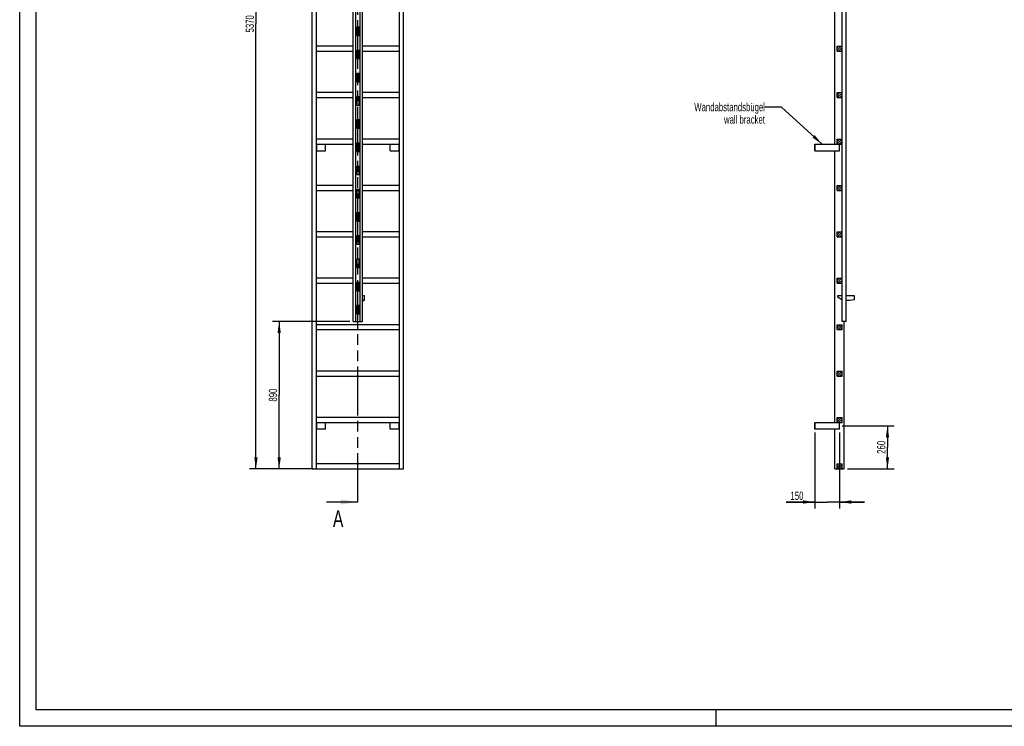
# Model space of a CAD drawing. Header units: millimetres. Extents: x 0 to 11880, y 0 to 8400.
# Tile 1 of 4: x 0 to 5940, y 0 to 4263. Entities that reach past the tile are written whole.
import ezdxf

# ---------------------------------------------------------------- set-up
doc = ezdxf.new("R2010")
doc.units = ezdxf.units.MM
doc.header["$LTSCALE"] = 653.4
doc.linetypes.add('PHANTOM', pattern=[0.8, 0.45, -0.05, 0.1, -0.05, 0.1, -0.05])
doc.layers.get('0').update_dxf_attribs({"linetype": 'CONTINUOUS'})
for name, color, linetype in [('050_DIMENSIONING', 7, 'CONTINUOUS'), ('053_NOTES', 7, 'CONTINUOUS'), ('HATCHING_BL0', 7, 'CONTINUOUS')]:
    doc.layers.add(name, color=color, linetype=linetype)
doc.styles.get("Standard").update_dxf_attribs({"font": 'txt', "width": 0.7})
doc.dimstyles.new('DIMSTYLE_2', dxfattribs={"dimtxt": 50, "dimasz": 70, "dimexe": 2, "dimexo": 1, "dimtad": 1, "dimdec": 1, "dimtxsty": 'Standard', "dimblk": '_FILLED', "dimblk1": '_FILLED', "dimblk2": '_FILLED', "dimcen": 0.09, "dimazin": 2, "dimtp": 0.5, "dimtm": 0.5, "dimtfac": 1, "dimtdec": 1, "dimtofl": 0, "dimtmove": 0, "dimatfit": 3, "dimldrblk": '_FILLED', "dimfxl": 1, "dimtolj": 1, "dimarcsym": 0})
doc.dimstyles.new('DIMSTYLE_4', dxfattribs={"dimtxt": 50, "dimasz": 70, "dimexe": 2, "dimexo": 1, "dimtad": 1, "dimtxsty": 'Standard', "dimblk": '_FILLED', "dimblk1": '_FILLED', "dimblk2": '_FILLED', "dimcen": 0.09, "dimazin": 2, "dimtp": 0.5, "dimtm": 0.5, "dimtfac": 1, "dimtofl": 0, "dimtmove": 0, "dimatfit": 3, "dimldrblk": '_FILLED', "dimfxl": 1, "dimtolj": 1, "dimarcsym": 0})
doc.dimstyles.new('DIMSTYLE_5', dxfattribs={"dimtxt": 50, "dimasz": 70, "dimexe": 2, "dimexo": 1, "dimtad": 1, "dimtxsty": 'Standard', "dimblk": '_FILLED', "dimblk1": '_FILLED', "dimblk2": '_FILLED', "dimcen": 0.09, "dimazin": 2, "dimtp": 2, "dimtm": 2, "dimtfac": 1, "dimtofl": 0, "dimtmove": 0, "dimatfit": 3, "dimldrblk": '_FILLED', "dimfxl": 1, "dimtolj": 1, "dimarcsym": 0})
doc.dimstyles.new('DIMSTYLE_6', dxfattribs={"dimtxt": 50, "dimasz": 70, "dimexe": 2, "dimexo": 1, "dimtad": 1, "dimtxsty": 'Standard', "dimblk": '_FILLED', "dimblk1": '_FILLED', "dimblk2": '_FILLED', "dimcen": 0.09, "dimazin": 2, "dimtp": 0.8, "dimtm": 0.8, "dimtfac": 1, "dimtofl": 0, "dimtmove": 0, "dimatfit": 3, "dimldrblk": '_FILLED', "dimfxl": 1, "dimtolj": 1, "dimarcsym": 0})
doc.dimstyles.get("Standard").update_dxf_attribs({"dimtxt": 50, "dimasz": 70, "dimexe": 2, "dimexo": 1, "dimtad": 1, "dimtxsty": 'Standard', "dimblk": '_FILLED', "dimblk1": '_FILLED', "dimblk2": '_FILLED', "dimcen": 0.09, "dimazin": 2, "dimtol": 1, "dimtp": 0.01, "dimtm": 0.01, "dimtfac": 1, "dimtofl": 0, "dimtmove": 0, "dimatfit": 3, "dimldrblk": '_FILLED', "dimfxl": 1, "dimtolj": 1, "dimarcsym": 0})

# ---------------------------------------------------------------- blocks, each defined once
blk = doc.blocks.new('_FILLED')
at = {"color": 0, "linetype": 'ByBlock'}
blk.add_solid([(0, 0), (-1, 0.143), (-1, -0.143)], dxfattribs=at)
blk = doc.blocks.new('*D3')
at = {"layer": '050_DIMENSIONING', "color": 2, "linetype": 'Continuous', "transparency": 16777216}
for p, q in [((4962.6, 1813.2), (5275.2, 1813.2)), ((5235.2, 1813.2), (5235.2, 1683.2)), ((5235.2, 1553.2), (5235.2, 1683.2)), ((4994.7, 1553.2), (5275.2, 1553.2))]:
    blk.add_line(p, q, dxfattribs=at)
at = {"layer": '050_DIMENSIONING', "color": 2, "linetype": 'Continuous', "transparency": 16777216, "xscale": 70, "yscale": 70, "zscale": 70}
for p, rotation in [((5235.2, 1813.2), 90), ((5235.2, 1553.2), 270)]:
    blk.add_blockref('_FILLED', p, dxfattribs=dict(at, rotation=rotation))
at = {"layer": '050_DIMENSIONING', "color": 2, "linetype": 'Continuous', "transparency": 16777216, "insert": (5172.7, 1683.2), "char_height": 50, "width": 176.786, "attachment_point": 2, "rotation": 90, "line_spacing_factor": 0.9}
blk.add_mtext('260', dxfattribs=at)
blk = doc.blocks.new('*D5')
at = {"layer": '050_DIMENSIONING', "color": 2, "linetype": 'Continuous', "transparency": 16777216}
for p, q in [((4796.2, 1773.2), (4796.2, 1313.2)), ((4946.2, 1773.2), (4946.2, 1313.2)), ((4796.2, 1353.2), (4624.8, 1353.2)), ((4624.8, 1353.2), (4871.2, 1353.2)), ((5096.2, 1353.2), (4871.2, 1353.2)), ((4946.2, 1353.2), (5096.2, 1353.2))]:
    blk.add_line(p, q, dxfattribs=at)
at = {"layer": '050_DIMENSIONING', "color": 2, "linetype": 'Continuous', "transparency": 16777216, "xscale": 70, "yscale": 70, "zscale": 70}
blk.add_blockref('_FILLED', (4796.2, 1353.2), dxfattribs=at)
at = {"layer": '050_DIMENSIONING', "color": 2, "linetype": 'Continuous', "transparency": 16777216, "xscale": 70, "yscale": 70, "zscale": 70, "rotation": 180}
blk.add_blockref('_FILLED', (4946.2, 1353.2), dxfattribs=at)
at = {"layer": '050_DIMENSIONING', "color": 2, "linetype": 'Continuous', "transparency": 16777216, "insert": (4728.4, 1415.7), "char_height": 50, "width": 155.357, "attachment_point": 3, "line_spacing_factor": 0.9}
blk.add_mtext('150', dxfattribs=at)
blk = doc.blocks.new('*D6')
at = {"layer": '050_DIMENSIONING', "color": 2, "linetype": 'Continuous', "transparency": 16777216}
for p, q in [((1745.4, 6923.2), (1385.4, 6923.2)), ((1425.4, 6923.2), (1425.4, 4238.2)), ((1425.4, 1553.2), (1425.4, 4238.2)), ((1745.4, 1553.2), (1385.4, 1553.2))]:
    blk.add_line(p, q, dxfattribs=at)
at = {"layer": '050_DIMENSIONING', "color": 2, "linetype": 'Continuous', "transparency": 16777216, "xscale": 70, "yscale": 70, "zscale": 70}
for p, rotation in [((1425.4, 6923.2), 90), ((1425.4, 1553.2), 270)]:
    blk.add_blockref('_FILLED', p, dxfattribs=dict(at, rotation=rotation))
at = {"layer": '050_DIMENSIONING', "color": 2, "linetype": 'Continuous', "transparency": 16777216, "insert": (1362.9, 4238.2), "char_height": 50, "width": 225, "attachment_point": 2, "rotation": 90, "line_spacing_factor": 0.9}
blk.add_mtext('5370', dxfattribs=at)
blk = doc.blocks.new('*D7')
at = {"layer": '050_DIMENSIONING', "color": 2, "linetype": 'Continuous', "transparency": 16777216}
for p, q in [((1992.4, 2443.2), (1525.4, 2443.2)), ((1565.4, 2443.2), (1565.4, 1998.2)), ((1565.4, 1553.2), (1565.4, 1998.2)), ((1770.4, 1553.2), (1525.4, 1553.2))]:
    blk.add_line(p, q, dxfattribs=at)
at = {"layer": '050_DIMENSIONING', "color": 2, "linetype": 'Continuous', "transparency": 16777216, "xscale": 70, "yscale": 70, "zscale": 70}
for p, rotation in [((1565.4, 2443.2), 90), ((1565.4, 1553.2), 270)]:
    blk.add_blockref('_FILLED', p, dxfattribs=dict(at, rotation=rotation))
at = {"layer": '050_DIMENSIONING', "color": 2, "linetype": 'Continuous', "transparency": 16777216, "insert": (1502.9, 1998.2), "char_height": 50, "width": 176.786, "attachment_point": 2, "rotation": 90, "line_spacing_factor": 0.9}
blk.add_mtext('890', dxfattribs=at)
blk = doc.blocks.new('XSEC_FILLED')
at = {"color": 0, "linetype": 'ByBlock'}
blk.add_solid([(0, 0), (-1, 0.143), (-1, -0.143)], dxfattribs=at)
blk = doc.blocks.new('HATCHING_BL0', base_point=(1941.6, 4308.2))
at = {"layer": 'HATCHING_BL0', "color": 7, "linetype": 'PHANTOM'}
for p, q in [((2040.4, 7211.8), (2040.4, 7263.2)), ((2040.4, 1353.2), (2040.4, 7097.3))]:
    blk.add_line(p, q, dxfattribs=at)
at = {"layer": 'HATCHING_BL0', "color": 7, "linetype": 'Continuous', "char_height": 100, "width": 128.571, "attachment_point": 1, "line_spacing_factor": 0.9}
for insert in [(1882.1, 7413.2), (1889.9, 1303.2)]:
    blk.add_mtext('A', dxfattribs=dict(at, insert=insert))
at = {"layer": 'HATCHING_BL0', "color": 7, "linetype": 'Continuous'}
for points in [[(2040.4, 7263.2), (1842.8, 7263.2)], [(2040.4, 1353.2), (1850.6, 1353.2)]]:
    blk.add_leader(points, dimstyle='Standard', override={"dimasz": 105, "dimtad": 0, "dimldrblk": 'XSEC_FILLED'}, dxfattribs=at)

msp = doc.modelspace()

# ---------------------------------------------------------------- hatches: boundary and pattern name
at = {"linetype": 'Continuous'}
h = msp.add_hatch(dxfattribs=at)
h.set_pattern_fill('A', color=2, scale=9.722718, angle=45, style=0, pattern_type=0)
h.set_pattern_definition([(45, (0, 0), (-6.875, 6.875), [])])
edge = h.paths.add_edge_path()
edge.add_line((4961.183, 1553.179), (4931.183, 1553.179))
edge.add_line((4931.183, 1553.179), (4931.183, 1583.179))
edge.add_line((4931.183, 1583.179), (4961.183, 1583.179))
edge.add_line((4961.183, 1553.179), (4961.183, 1583.179))
edge = h.paths.add_edge_path()
edge.add_line((4931.183, 1833.179), (4931.183, 1863.179))
edge.add_line((4931.183, 1863.179), (4961.183, 1863.179))
edge.add_line((4961.183, 1833.179), (4961.183, 1863.179))
edge.add_line((4931.183, 1833.179), (4961.183, 1833.179))
edge = h.paths.add_edge_path()
edge.add_line((4931.183, 2113.179), (4931.183, 2143.179))
edge.add_line((4931.183, 2143.179), (4961.183, 2143.179))
edge.add_line((4961.183, 2113.179), (4961.183, 2143.179))
edge.add_line((4931.183, 2113.179), (4961.183, 2113.179))
edge = h.paths.add_edge_path()
edge.add_line((4931.183, 2393.179), (4931.183, 2423.179))
edge.add_line((4931.183, 2423.179), (4961.183, 2423.179))
edge.add_line((4961.183, 2393.179), (4961.183, 2423.179))
edge.add_line((4931.183, 2393.179), (4961.183, 2393.179))
edge = h.paths.add_edge_path()
edge.add_line((4931.183, 2673.179), (4931.183, 2703.179))
edge.add_line((4931.183, 2703.179), (4961.183, 2703.179))
edge.add_line((4961.183, 2673.179), (4961.183, 2703.179))
edge.add_line((4931.183, 2673.179), (4961.183, 2673.179))
edge = h.paths.add_edge_path()
edge.add_line((4931.183, 2953.179), (4931.183, 2983.179))
edge.add_line((4931.183, 2983.179), (4961.183, 2983.179))
edge.add_line((4961.183, 2953.179), (4961.183, 2983.179))
edge.add_line((4931.183, 2953.179), (4961.183, 2953.179))
edge = h.paths.add_edge_path()
edge.add_line((4931.183, 3233.179), (4931.183, 3263.179))
edge.add_line((4931.183, 3263.179), (4961.183, 3263.179))
edge.add_line((4961.183, 3233.179), (4961.183, 3263.179))
edge.add_line((4931.183, 3233.179), (4961.183, 3233.179))
edge = h.paths.add_edge_path()
edge.add_line((4931.183, 3513.179), (4931.183, 3543.179))
edge.add_line((4931.183, 3543.179), (4961.183, 3543.179))
edge.add_line((4961.183, 3513.179), (4961.183, 3543.179))
edge.add_line((4931.183, 3513.179), (4961.183, 3513.179))
edge = h.paths.add_edge_path()
edge.add_line((4931.183, 3793.179), (4931.183, 3823.179))
edge.add_line((4931.183, 3823.179), (4961.183, 3823.179))
edge.add_line((4961.183, 3793.179), (4961.183, 3823.179))
edge.add_line((4931.183, 3793.179), (4961.183, 3793.179))
edge = h.paths.add_edge_path()
edge.add_line((4931.183, 4073.179), (4931.183, 4103.179))
edge.add_line((4931.183, 4103.179), (4961.183, 4103.179))
edge.add_line((4961.183, 4073.179), (4961.183, 4103.179))
edge.add_line((4931.183, 4073.179), (4961.183, 4073.179))
edge = h.paths.add_edge_path()
edge.add_line((4931.183, 4353.179), (4931.183, 4383.179))
edge.add_line((4931.183, 4383.179), (4961.183, 4383.179))
edge.add_line((4961.183, 4353.179), (4961.183, 4383.179))
edge.add_line((4931.183, 4353.179), (4961.183, 4353.179))
edge = h.paths.add_edge_path()
edge.add_line((4931.183, 4633.179), (4931.183, 4663.179))
edge.add_line((4931.183, 4663.179), (4961.183, 4663.179))
edge.add_line((4961.183, 4633.179), (4961.183, 4663.179))
edge.add_line((4931.183, 4633.179), (4961.183, 4633.179))
edge = h.paths.add_edge_path()
edge.add_line((4931.183, 4913.179), (4931.183, 4943.179))
edge.add_line((4931.183, 4943.179), (4961.183, 4943.179))
edge.add_line((4961.183, 4913.179), (4961.183, 4943.179))
edge.add_line((4931.183, 4913.179), (4961.183, 4913.179))
edge = h.paths.add_edge_path()
edge.add_line((4931.183, 5193.179), (4931.183, 5223.179))
edge.add_line((4931.183, 5223.179), (4961.183, 5223.179))
edge.add_line((4961.183, 5193.179), (4961.183, 5223.179))
edge.add_line((4931.183, 5193.179), (4961.183, 5193.179))
edge = h.paths.add_edge_path()
edge.add_line((4931.183, 5473.179), (4931.183, 5503.179))
edge.add_line((4931.183, 5503.179), (4961.183, 5503.179))
edge.add_line((4961.183, 5473.179), (4961.183, 5503.179))
edge.add_line((4931.183, 5473.179), (4961.183, 5473.179))
edge = h.paths.add_edge_path()
edge.add_line((4931.183, 5753.179), (4931.183, 5783.179))
edge.add_line((4931.183, 5783.179), (4961.183, 5783.179))
edge.add_line((4961.183, 5753.179), (4961.183, 5783.179))
edge.add_line((4931.183, 5753.179), (4961.183, 5753.179))
edge = h.paths.add_edge_path()
edge.add_line((4931.183, 6033.179), (4931.183, 6063.179))
edge.add_line((4931.183, 6063.179), (4961.183, 6063.179))
edge.add_line((4961.183, 6033.179), (4961.183, 6063.179))
edge.add_line((4931.183, 6033.179), (4961.183, 6033.179))
edge = h.paths.add_edge_path()
edge.add_line((4931.183, 6313.179), (4931.183, 6343.179))
edge.add_line((4931.183, 6343.179), (4961.183, 6343.179))
edge.add_line((4961.183, 6313.179), (4961.183, 6343.179))
edge.add_line((4931.183, 6313.179), (4961.183, 6313.179))
edge = h.paths.add_edge_path()
edge.add_line((4961.283, 2488.179), (4961.283, 2443.179))
edge.add_line((4962.183, 2488.179), (4961.283, 2488.179))
edge.add_line((4962.183, 2488.179), (4962.183, 2443.179))
edge.add_line((4962.183, 2443.179), (4961.283, 2443.179))
edge = h.paths.add_edge_path()
edge.add_line((4961.283, 2628.179), (4961.283, 2538.179))
edge.add_line((4962.183, 2628.179), (4961.283, 2628.179))
edge.add_line((4962.183, 2628.179), (4962.183, 2538.179))
edge.add_line((4962.183, 2538.179), (4961.283, 2538.179))
edge = h.paths.add_edge_path()
edge.add_line((4961.283, 2768.179), (4961.283, 2678.179))
edge.add_line((4962.183, 2768.179), (4961.283, 2768.179))
edge.add_line((4962.183, 2768.179), (4962.183, 2678.179))
edge.add_line((4962.183, 2678.179), (4961.283, 2678.179))
edge = h.paths.add_edge_path()
edge.add_line((4961.283, 2908.179), (4961.283, 2818.179))
edge.add_line((4962.183, 2908.179), (4961.283, 2908.179))
edge.add_line((4962.183, 2908.179), (4962.183, 2818.179))
edge.add_line((4962.183, 2818.179), (4961.283, 2818.179))
edge = h.paths.add_edge_path()
edge.add_line((4961.283, 3048.179), (4961.283, 2958.179))
edge.add_line((4962.183, 3048.179), (4961.283, 3048.179))
edge.add_line((4962.183, 3048.179), (4962.183, 2958.179))
edge.add_line((4962.183, 2958.179), (4961.283, 2958.179))
edge = h.paths.add_edge_path()
edge.add_line((4961.283, 3188.179), (4961.283, 3098.179))
edge.add_line((4962.183, 3188.179), (4961.283, 3188.179))
edge.add_line((4962.183, 3188.179), (4962.183, 3098.179))
edge.add_line((4962.183, 3098.179), (4961.283, 3098.179))
edge = h.paths.add_edge_path()
edge.add_line((4961.283, 3328.179), (4961.283, 3238.179))
edge.add_line((4962.183, 3328.179), (4961.283, 3328.179))
edge.add_line((4962.183, 3328.179), (4962.183, 3238.179))
edge.add_line((4962.183, 3238.179), (4961.283, 3238.179))
edge = h.paths.add_edge_path()
edge.add_line((4961.283, 3468.179), (4961.283, 3378.179))
edge.add_line((4962.183, 3468.179), (4961.283, 3468.179))
edge.add_line((4962.183, 3468.179), (4962.183, 3378.179))
edge.add_line((4962.183, 3378.179), (4961.283, 3378.179))
edge = h.paths.add_edge_path()
edge.add_line((4962.183, 6923.179), (4961.283, 6923.179))
edge.add_line((4962.183, 6923.179), (4962.183, 6878.179))
edge.add_line((4962.183, 6878.179), (4961.283, 6878.179))
edge.add_line((4961.283, 6923.179), (4961.283, 6878.179))
edge = h.paths.add_edge_path()
edge.add_line((4961.283, 3608.179), (4961.283, 3518.179))
edge.add_line((4962.183, 3608.179), (4961.283, 3608.179))
edge.add_line((4962.183, 3608.179), (4962.183, 3518.179))
edge.add_line((4962.183, 3518.179), (4961.283, 3518.179))
edge = h.paths.add_edge_path()
edge.add_line((4961.283, 3748.179), (4961.283, 3658.179))
edge.add_line((4962.183, 3748.179), (4961.283, 3748.179))
edge.add_line((4962.183, 3748.179), (4962.183, 3658.179))
edge.add_line((4962.183, 3658.179), (4961.283, 3658.179))
edge = h.paths.add_edge_path()
edge.add_line((4961.283, 3888.179), (4961.283, 3798.179))
edge.add_line((4962.183, 3888.179), (4961.283, 3888.179))
edge.add_line((4962.183, 3888.179), (4962.183, 3798.179))
edge.add_line((4962.183, 3798.179), (4961.283, 3798.179))
edge = h.paths.add_edge_path()
edge.add_line((4961.283, 4028.179), (4961.283, 3938.179))
edge.add_line((4962.183, 4028.179), (4961.283, 4028.179))
edge.add_line((4962.183, 4028.179), (4962.183, 3938.179))
edge.add_line((4962.183, 3938.179), (4961.283, 3938.179))
edge = h.paths.add_edge_path()
edge.add_line((4961.283, 4168.179), (4961.283, 4078.179))
edge.add_line((4962.183, 4168.179), (4961.283, 4168.179))
edge.add_line((4962.183, 4168.179), (4962.183, 4078.179))
edge.add_line((4962.183, 4078.179), (4961.283, 4078.179))
edge = h.paths.add_edge_path()
edge.add_line((4961.283, 4308.179), (4961.283, 4218.179))
edge.add_line((4962.183, 4308.179), (4961.283, 4308.179))
edge.add_line((4962.183, 4308.179), (4962.183, 4218.179))
edge.add_line((4962.183, 4218.179), (4961.283, 4218.179))
edge = h.paths.add_edge_path()
edge.add_line((4961.283, 4448.179), (4961.283, 4358.179))
edge.add_line((4962.183, 4448.179), (4961.283, 4448.179))
edge.add_line((4962.183, 4448.179), (4962.183, 4358.179))
edge.add_line((4962.183, 4358.179), (4961.283, 4358.179))
edge = h.paths.add_edge_path()
edge.add_line((4962.183, 6828.179), (4961.283, 6828.179))
edge.add_line((4962.183, 6828.179), (4962.183, 6738.179))
edge.add_line((4962.183, 6738.179), (4961.283, 6738.179))
edge.add_line((4961.283, 6828.179), (4961.283, 6738.179))
edge = h.paths.add_edge_path()
edge.add_line((4962.183, 6688.179), (4961.283, 6688.179))
edge.add_line((4962.183, 6688.179), (4962.183, 6598.179))
edge.add_line((4962.183, 6598.179), (4961.283, 6598.179))
edge.add_line((4961.283, 6688.179), (4961.283, 6598.179))
edge = h.paths.add_edge_path()
edge.add_line((4962.183, 6548.179), (4961.283, 6548.179))
edge.add_line((4962.183, 6548.179), (4962.183, 6458.179))
edge.add_line((4962.183, 6458.179), (4961.283, 6458.179))
edge.add_line((4961.283, 6548.179), (4961.283, 6458.179))
edge = h.paths.add_edge_path()
edge.add_line((4962.183, 6408.179), (4961.283, 6408.179))
edge.add_line((4962.183, 6408.179), (4962.183, 6318.179))
edge.add_line((4962.183, 6318.179), (4961.283, 6318.179))
edge.add_line((4961.283, 6408.179), (4961.283, 6318.179))
edge = h.paths.add_edge_path()
edge.add_line((4962.183, 6268.179), (4961.283, 6268.179))
edge.add_line((4962.183, 6268.179), (4962.183, 6178.179))
edge.add_line((4962.183, 6178.179), (4961.283, 6178.179))
edge.add_line((4961.283, 6268.179), (4961.283, 6178.179))
edge = h.paths.add_edge_path()
edge.add_line((4962.183, 6128.179), (4961.283, 6128.179))
edge.add_line((4962.183, 6128.179), (4962.183, 6038.179))
edge.add_line((4962.183, 6038.179), (4961.283, 6038.179))
edge.add_line((4961.283, 6128.179), (4961.283, 6038.179))
edge = h.paths.add_edge_path()
edge.add_line((4962.183, 5988.179), (4961.283, 5988.179))
edge.add_line((4962.183, 5988.179), (4962.183, 5898.179))
edge.add_line((4962.183, 5898.179), (4961.283, 5898.179))
edge.add_line((4961.283, 5988.179), (4961.283, 5898.179))
edge = h.paths.add_edge_path()
edge.add_line((4962.183, 5848.179), (4961.283, 5848.179))
edge.add_line((4962.183, 5848.179), (4962.183, 5758.179))
edge.add_line((4962.183, 5758.179), (4961.283, 5758.179))
edge.add_line((4961.283, 5848.179), (4961.283, 5758.179))
edge = h.paths.add_edge_path()
edge.add_line((4962.183, 5708.179), (4961.283, 5708.179))
edge.add_line((4962.183, 5708.179), (4962.183, 5618.179))
edge.add_line((4962.183, 5618.179), (4961.283, 5618.179))
edge.add_line((4961.283, 5708.179), (4961.283, 5618.179))
edge = h.paths.add_edge_path()
edge.add_line((4962.183, 5568.179), (4961.283, 5568.179))
edge.add_line((4962.183, 5568.179), (4962.183, 5478.179))
edge.add_line((4962.183, 5478.179), (4961.283, 5478.179))
edge.add_line((4961.283, 5568.179), (4961.283, 5478.179))
edge = h.paths.add_edge_path()
edge.add_line((4962.183, 5428.179), (4961.283, 5428.179))
edge.add_line((4962.183, 5428.179), (4962.183, 5338.179))
edge.add_line((4962.183, 5338.179), (4961.283, 5338.179))
edge.add_line((4961.283, 5428.179), (4961.283, 5338.179))
edge = h.paths.add_edge_path()
edge.add_line((4962.183, 5288.179), (4961.283, 5288.179))
edge.add_line((4962.183, 5288.179), (4962.183, 5198.179))
edge.add_line((4962.183, 5198.179), (4961.283, 5198.179))
edge.add_line((4961.283, 5288.179), (4961.283, 5198.179))
edge = h.paths.add_edge_path()
edge.add_line((4962.183, 5148.179), (4961.283, 5148.179))
edge.add_line((4962.183, 5148.179), (4962.183, 5058.179))
edge.add_line((4962.183, 5058.179), (4961.283, 5058.179))
edge.add_line((4961.283, 5148.179), (4961.283, 5058.179))
edge = h.paths.add_edge_path()
edge.add_line((4962.183, 5008.179), (4961.283, 5008.179))
edge.add_line((4962.183, 5008.179), (4962.183, 4918.179))
edge.add_line((4962.183, 4918.179), (4961.283, 4918.179))
edge.add_line((4961.283, 5008.179), (4961.283, 4918.179))
edge = h.paths.add_edge_path()
edge.add_line((4931.183, 6623.179), (4931.183, 6593.179))
edge.add_line((4961.183, 6623.179), (4931.183, 6623.179))
edge.add_line((4961.183, 6623.179), (4961.183, 6593.179))
edge.add_line((4961.183, 6593.179), (4931.183, 6593.179))
edge = h.paths.add_edge_path()
edge.add_line((4931.183, 6903.179), (4931.183, 6873.179))
edge.add_line((4961.183, 6903.179), (4931.183, 6903.179))
edge.add_line((4961.183, 6903.179), (4961.183, 6873.179))
edge.add_line((4961.183, 6873.179), (4931.183, 6873.179))
edge = h.paths.add_edge_path()
edge.add_line((4961.283, 4588.179), (4961.283, 4498.179))
edge.add_line((4962.183, 4588.179), (4961.283, 4588.179))
edge.add_line((4962.183, 4588.179), (4962.183, 4498.179))
edge.add_line((4962.183, 4498.179), (4961.283, 4498.179))
edge = h.paths.add_edge_path()
edge.add_line((4961.283, 4728.179), (4961.283, 4638.179))
edge.add_line((4962.183, 4728.179), (4961.283, 4728.179))
edge.add_line((4962.183, 4728.179), (4962.183, 4638.179))
edge.add_line((4962.183, 4638.179), (4961.283, 4638.179))
edge = h.paths.add_edge_path()
edge.add_line((4961.283, 4868.179), (4961.283, 4778.179))
edge.add_line((4962.183, 4868.179), (4961.283, 4868.179))
edge.add_line((4962.183, 4868.179), (4962.183, 4778.179))
edge.add_line((4962.183, 4778.179), (4961.283, 4778.179))

# ---------------------------------------------------------------- linework, layer by layer
at = {"color": 3, "linetype": 'Continuous'}
for p, q in [((0, 0), (0, 8400)), ((4200, 100), (4200, 0)), ((11880, 0), (0, 0))]:
    msp.add_line(p, q, dxfattribs=at)
at = {"color": 5, "linetype": 'Continuous'}
for p, q in [((100, 100), (100, 8300)), ((11780, 100), (100, 100))]:
    msp.add_line(p, q, dxfattribs=at)
at = {"color": 7, "linetype": 'Continuous'}
for p, q in [((1765.391, 1553.179), (1765.391, 6923.179)), ((1790.391, 1553.179), (1790.391, 6923.179)), ((2012.391, 2443.179), (2012.391, 6923.179)), ((2027.391, 2443.179), (2027.391, 6923.179)), ((2053.391, 2443.179), (2053.391, 6923.179)), ((2068.391, 2443.179), (2068.391, 6923.179)), ((2290.391, 1553.179), (2290.391, 6923.179)), ((2315.391, 1553.179), (2315.391, 6923.179)), ((4961.283, 2443.179), (4961.283, 6923.179)), ((4962.183, 2443.179), (4962.183, 6923.179)), ((4984.183, 6923.179), (4984.183, 2443.179)), ((4985.183, 2443.179), (4985.183, 6923.179)), ((4917.683, 3511.641), (4917.683, 5130.102)), ((2033.391, 4218.179), (2033.391, 4168.179)), ((2047.391, 4218.179), (2033.391, 4218.179)), ((2047.391, 4168.179), (2047.391, 4218.179)), ((4962.183, 4218.179), (4961.283, 4218.179)), ((2033.391, 4168.179), (2047.391, 4168.179)), ((4962.183, 4168.179), (4961.283, 4168.179)), ((2012.391, 4103.179), (1790.391, 4103.179)), ((2290.391, 4103.179), (2068.391, 4103.179)), ((4931.183, 4073.179), (4931.183, 4103.179)), ((4931.183, 4103.179), (4961.183, 4103.179)), ((4961.183, 4073.179), (4961.183, 4103.179)), ((1790.391, 4073.179), (2012.391, 4073.179)), ((2047.391, 4078.179), (2033.391, 4078.179)), ((2033.391, 4078.179), (2033.391, 4028.179)), ((2033.391, 4073.179), (2047.391, 4073.179)), ((2047.391, 4028.179), (2047.391, 4078.179)), ((2068.391, 4073.179), (2290.391, 4073.179)), ((4931.183, 4073.179), (4961.183, 4073.179)), ((4962.183, 4078.179), (4961.283, 4078.179)), ((2033.391, 4028.179), (2047.391, 4028.179)), ((4962.183, 4028.179), (4961.283, 4028.179)), ((2047.391, 3938.179), (2033.391, 3938.179)), ((2033.391, 3938.179), (2033.391, 3888.179)), ((2047.391, 3888.179), (2047.391, 3938.179)), ((4962.183, 3938.179), (4961.283, 3938.179)), ((2033.391, 3888.179), (2047.391, 3888.179)), ((4962.183, 3888.179), (4961.283, 3888.179)), ((2012.391, 3823.179), (1790.391, 3823.179)), ((2290.391, 3823.179), (2068.391, 3823.179)), ((4931.183, 3823.179), (4961.183, 3823.179)), ((4931.183, 3793.179), (4931.183, 3823.179)), ((4961.183, 3793.179), (4961.183, 3823.179)), ((1790.391, 3793.179), (2012.391, 3793.179)), ((2047.391, 3798.179), (2033.391, 3798.179)), ((2033.391, 3798.179), (2033.391, 3748.179)), ((2033.391, 3793.179), (2047.391, 3793.179)), ((2033.391, 3748.179), (2047.391, 3748.179)), ((2047.391, 3748.179), (2047.391, 3798.179)), ((2068.391, 3793.179), (2290.391, 3793.179)), ((4931.183, 3793.179), (4961.183, 3793.179)), ((4962.183, 3798.179), (4961.283, 3798.179)), ((4962.183, 3748.179), (4961.283, 3748.179)), ((2047.391, 3658.179), (2033.391, 3658.179)), ((2033.391, 3658.179), (2033.391, 3608.179)), ((2047.391, 3608.179), (2047.391, 3658.179)), ((4962.183, 3658.179), (4961.283, 3658.179)), ((2033.391, 3608.179), (2047.391, 3608.179)), ((4962.183, 3608.179), (4961.283, 3608.179)), ((2012.391, 3543.179), (1790.391, 3543.179)), ((1790.391, 3513.179), (2012.391, 3513.179)), ((1790.391, 3511.641), (1845.391, 3511.641)), ((1792.391, 3471.641), (1792.391, 3511.641)), ((1845.391, 3471.641), (1845.391, 3511.641)), ((2047.391, 3518.179), (2033.391, 3518.179)), ((2033.391, 3518.179), (2033.391, 3468.179)), ((2033.391, 3513.179), (2047.391, 3513.179)), ((2047.391, 3468.179), (2047.391, 3518.179)), ((2290.391, 3543.179), (2068.391, 3543.179)), ((2068.391, 3513.179), (2290.391, 3513.179)), ((2235.391, 3511.641), (2290.391, 3511.641)), ((2235.391, 3471.641), (2235.391, 3511.641)), ((2288.391, 3471.641), (2288.391, 3511.641)), ((4796.183, 3511.641), (4946.183, 3511.641)), ((4796.183, 3471.641), (4796.183, 3511.641)), ((4798.183, 3471.641), (4798.183, 3511.641)), ((4931.183, 3543.179), (4961.183, 3543.179)), ((4931.183, 3513.179), (4931.183, 3543.179)), ((4931.183, 3513.179), (4961.183, 3513.179)), ((4946.183, 3471.641), (4946.183, 3511.641)), ((4961.183, 3513.179), (4961.183, 3543.179)), ((4962.183, 3518.179), (4961.283, 3518.179)), ((1790.391, 3471.641), (1845.391, 3471.641)), ((2033.391, 3468.179), (2047.391, 3468.179)), ((2235.391, 3471.641), (2290.391, 3471.641)), ((4796.183, 3471.641), (4946.183, 3471.641)), ((4917.683, 1833.179), (4917.683, 3471.641)), ((4962.183, 3468.179), (4961.283, 3468.179)), ((2047.391, 3378.179), (2033.391, 3378.179)), ((2033.391, 3378.179), (2033.391, 3328.179)), ((2033.391, 3328.179), (2047.391, 3328.179)), ((2047.391, 3328.179), (2047.391, 3378.179)), ((4962.183, 3378.179), (4961.283, 3378.179)), ((4962.183, 3328.179), (4961.283, 3328.179)), ((2012.391, 3263.179), (1790.391, 3263.179)), ((1790.391, 3233.179), (2012.391, 3233.179)), ((2047.391, 3238.179), (2033.391, 3238.179)), ((2033.391, 3238.179), (2033.391, 3188.179)), ((2033.391, 3233.179), (2047.391, 3233.179)), ((2047.391, 3188.179), (2047.391, 3238.179)), ((2290.391, 3263.179), (2068.391, 3263.179)), ((2068.391, 3233.179), (2290.391, 3233.179)), ((4931.183, 3263.179), (4961.183, 3263.179)), ((4931.183, 3233.179), (4931.183, 3263.179)), ((4931.183, 3233.179), (4961.183, 3233.179)), ((4961.183, 3233.179), (4961.183, 3263.179)), ((4962.183, 3238.179), (4961.283, 3238.179)), ((2033.391, 3188.179), (2047.391, 3188.179)), ((4962.183, 3188.179), (4961.283, 3188.179)), ((2047.391, 3098.179), (2033.391, 3098.179)), ((2033.391, 3098.179), (2033.391, 3048.179)), ((2047.391, 3048.179), (2047.391, 3098.179)), ((4962.183, 3098.179), (4961.283, 3098.179)), ((2033.391, 3048.179), (2047.391, 3048.179)), ((4962.183, 3048.179), (4961.283, 3048.179)), ((2012.391, 2983.179), (1790.391, 2983.179)), ((2290.391, 2983.179), (2068.391, 2983.179)), ((4931.183, 2983.179), (4961.183, 2983.179)), ((4931.183, 2953.179), (4931.183, 2983.179)), ((4961.183, 2953.179), (4961.183, 2983.179)), ((1790.391, 2953.179), (2012.391, 2953.179)), ((2047.391, 2958.179), (2033.391, 2958.179)), ((2033.391, 2958.179), (2033.391, 2908.179)), ((2033.391, 2953.179), (2047.391, 2953.179)), ((2047.391, 2908.179), (2047.391, 2958.179)), ((2068.391, 2953.179), (2290.391, 2953.179)), ((4931.183, 2953.179), (4961.183, 2953.179)), ((4962.183, 2958.179), (4961.283, 2958.179)), ((2033.391, 2908.179), (2047.391, 2908.179)), ((4962.183, 2908.179), (4961.283, 2908.179)), ((2047.391, 2818.179), (2033.391, 2818.179)), ((2033.391, 2818.179), (2033.391, 2768.179)), ((2047.391, 2768.179), (2047.391, 2818.179)), ((4962.183, 2818.179), (4961.283, 2818.179)), ((2033.391, 2768.179), (2047.391, 2768.179)), ((4962.183, 2768.179), (4961.283, 2768.179)), ((2012.391, 2703.179), (1790.391, 2703.179)), ((1790.391, 2673.179), (2012.391, 2673.179)), ((2047.391, 2678.179), (2033.391, 2678.179)), ((2033.391, 2678.179), (2033.391, 2628.179)), ((2033.391, 2673.179), (2047.391, 2673.179)), ((2047.391, 2628.179), (2047.391, 2678.179)), ((2290.391, 2703.179), (2068.391, 2703.179)), ((2068.391, 2673.179), (2290.391, 2673.179)), ((4931.183, 2703.179), (4961.183, 2703.179)), ((4931.183, 2673.179), (4931.183, 2703.179)), ((4931.183, 2673.179), (4961.183, 2673.179)), ((4961.183, 2673.179), (4961.183, 2703.179)), ((4962.183, 2678.179), (4961.283, 2678.179)), ((2033.391, 2628.179), (2047.391, 2628.179)), ((4962.183, 2628.179), (4961.283, 2628.179)), ((2068.391, 2598.179), (2078.391, 2598.179)), ((2068.391, 2573.179), (2078.391, 2573.179)), ((2068.391, 2568.179), (2078.391, 2568.179)), ((2078.391, 2598.179), (2078.391, 2568.179)), ((4935.183, 2598.179), (4961.283, 2598.179)), ((4935.183, 2588.179), (4935.183, 2598.179)), ((4961.283, 2570.779), (4935.183, 2588.179)), ((4985.183, 2598.179), (5035.183, 2598.179)), ((5005.183, 2568.179), (4985.183, 2568.179)), ((5035.183, 2573.179), (5005.183, 2568.179)), ((5035.183, 2598.179), (5035.183, 2573.179)), ((2047.391, 2538.179), (2033.391, 2538.179)), ((2033.391, 2538.179), (2033.391, 2488.179)), ((2047.391, 2488.179), (2047.391, 2538.179)), ((4962.183, 2538.179), (4961.283, 2538.179)), ((2012.391, 2443.179), (2068.391, 2443.179)), ((2033.391, 2488.179), (2047.391, 2488.179)), ((4962.183, 2488.179), (4961.283, 2488.179)), ((4985.183, 2443.179), (4961.283, 2443.179)), ((4974.683, 1553.179), (4974.683, 2443.179)), ((2290.391, 2423.179), (1790.391, 2423.179)), ((1790.391, 2393.179), (2290.391, 2393.179)), ((4931.183, 2423.179), (4961.183, 2423.179)), ((4931.183, 2393.179), (4931.183, 2423.179)), ((4931.183, 2393.179), (4961.183, 2393.179)), ((4961.183, 2393.179), (4961.183, 2423.179)), ((2290.391, 2143.179), (1790.391, 2143.179)), ((4931.183, 2143.179), (4961.183, 2143.179)), ((4931.183, 2113.179), (4931.183, 2143.179)), ((4961.183, 2113.179), (4961.183, 2143.179)), ((1790.391, 2113.179), (2290.391, 2113.179)), ((4931.183, 2113.179), (4961.183, 2113.179)), ((2290.391, 1863.179), (1790.391, 1863.179)), ((4931.183, 1863.179), (4961.183, 1863.179)), ((4931.183, 1833.179), (4931.183, 1863.179)), ((4961.183, 1833.179), (4961.183, 1863.179)), ((1790.391, 1833.179), (2290.391, 1833.179)), ((1845.391, 1793.179), (1790.391, 1793.179)), ((1792.391, 1793.179), (1792.391, 1833.179)), ((1845.391, 1793.179), (1845.391, 1833.179)), ((2235.391, 1793.179), (2235.391, 1833.179)), ((2290.391, 1793.179), (2235.391, 1793.179)), ((2288.391, 1793.179), (2288.391, 1833.179)), ((4796.183, 1833.179), (4961.183, 1833.179)), ((4796.183, 1793.179), (4796.183, 1833.179)), ((4946.183, 1793.179), (4796.183, 1793.179)), ((4798.183, 1793.179), (4798.183, 1833.179)), ((4917.683, 1553.179), (4917.683, 1793.179)), ((4946.183, 1793.179), (4946.183, 1833.179)), ((1765.391, 1553.179), (2315.391, 1553.179)), ((2290.391, 1583.179), (1790.391, 1583.179)), ((4917.683, 1553.179), (4974.683, 1553.179)), ((4931.183, 1583.179), (4961.183, 1583.179)), ((4931.183, 1553.179), (4931.183, 1583.179)), ((4961.183, 1553.179), (4961.183, 1583.179))]:
    msp.add_line(p, q, dxfattribs=at)

# ---------------------------------------------------------------- block references
at = {"layer": 'HATCHING_BL0'}
msp.add_blockref('HATCHING_BL0', (1941.588, 4308.179), dxfattribs=at)

# ---------------------------------------------------------------- texts
at = {"layer": '053_NOTES', "color": 2, "linetype": 'Continuous', "insert": (4496.183, 3760.963), "char_height": 50, "width": 945.35714, "attachment_point": 3, "line_spacing_factor": 0.9}
msp.add_mtext('Wandabstandsbügel\\Pwall bracket', dxfattribs=at)

# ---------------------------------------------------------------- dimensions: what is measured, and where the dimension line sits
at = {"layer": '050_DIMENSIONING', "color": 2, "linetype": 'Continuous'}
for base, p1, p2, angle, dimstyle, picture, middle in [((1425.391, 6923.179), (1746.391, 1553.179), (1746.391, 6923.179), 90, 'DIMSTYLE_5', '*D6', (1425.391, 4231.037)), ((1565.391, 1553.179), (1993.391, 2443.179), (1771.391, 1553.179), 270, 'DIMSTYLE_6', '*D7', (1565.391, 1991.037)), ((5235.183, 1813.179), (4993.683, 1553.179), (4961.584, 1813.179), 90, 'DIMSTYLE_2', '*D3', (5235.183, 1676.036))]:
    dim = msp.add_linear_dim(base=base, p1=p1, p2=p2, angle=angle, dimstyle=dimstyle, dxfattribs=at)
    dim.commit()
    dim.dimension.update_dxf_attribs({"geometry": picture, "text_midpoint": middle, "dimtype": 160})
dim = msp.add_linear_dim(base=(4946.183, 1353.179), p1=(4796.183, 1774.179), p2=(4946.183, 1774.179), dimstyle='DIMSTYLE_4', dxfattribs=at)
dim.commit()
dim.dimension.update_dxf_attribs({"geometry": '*D5', "text_midpoint": (4669.427, 1353.179), "dimtype": 160})

# ---------------------------------------------------------------- leaders
at = {"layer": '053_NOTES', "color": 2, "linetype": 'Continuous', "annotation_type": 0, "has_hookline": 1, "hookline_direction": 1, "text_width": 578.176}
msp.add_leader([(4841.257, 3511.641), (4596.183, 3735.963), (4496.183, 3735.963)], dimstyle='Standard', override={"dimtad": 0}, dxfattribs=at)

doc.saveas('drawing.dxf')
